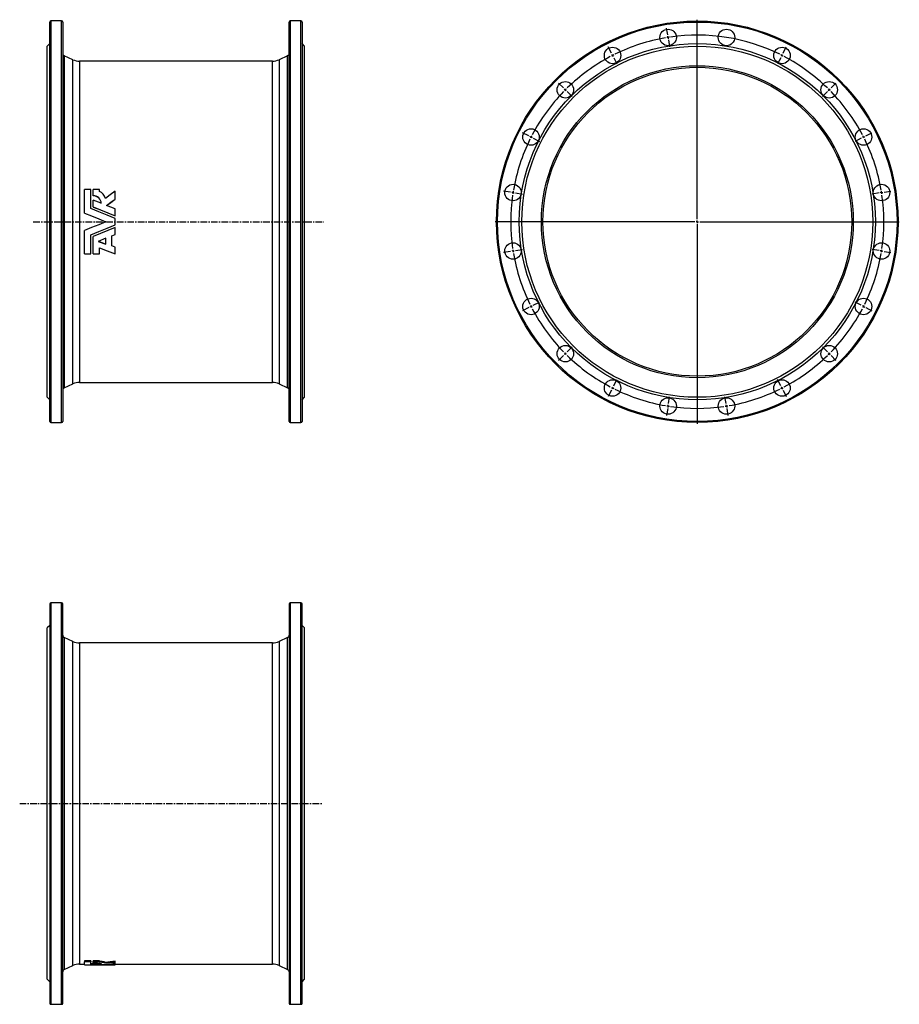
# Model space of a CAD drawing. Extents: x -304 to 1405, y -601 to 1311.
import ezdxf

# ---------------------------------------------------------------- set-up
doc = ezdxf.new("R2010")
doc.units = 0
doc.linetypes.add('CENTERX2', pattern=[20.32, 12.7, -2.54, 2.54, -2.54])
doc.layers.get('0').update_dxf_attribs({"linetype": 'CONTINUOUS'})
doc.layers.add('FORMAT', color=7, linetype='CONTINUOUS')

# ---------------------------------------------------------------- blocks, each defined once
blk = doc.blocks.new('SW_CENTERMARKSYMBOL_0')
at = {"layer": 'FORMAT', "color": 0}
for p, q in [((0, 5), (0, 392.5)), ((-5, 0), (-392.5, 0)), ((0, 0), (-2.5, 0)), ((0, 0), (0, 2.5)), ((0, 0), (0, -2.5)), ((0, 0), (2.5, 0)), ((5, 0), (392.5, 0)), ((0, -5), (0, -392.5))]:
    blk.add_line(p, q, dxfattribs=at)
blk = doc.blocks.new('SW_CENTERMARKSYMBOL_1')
at = {"layer": 'FORMAT', "color": 0}
for p, q in [((107.1, 40), (105, 53.3)), ((107.9, 35), (107.5, 37.5)), ((107.9, 35), (108.3, 32.6)), ((108.6, 30.1), (110.8, 16.8)), ((164.6, -318), (164.6, 37.5)), ((-2.3, 4.5), (-8.4, 16.5)), ((0, 0), (-1.1, 2.2)), ((0, 0), (1.1, -2.2)), ((329.1, 0), (328, -2.2)), ((329.1, 0), (330.3, 2.2)), ((331.4, 4.5), (337.5, 16.5)), ((2.3, -4.5), (8.4, -16.5)), ((326.9, -4.5), (320.7, -16.5)), ((-95.3, -63.1), (-104.8, -53.6)), ((424.4, -63.1), (434, -53.6)), ((-91.8, -66.7), (-93.5, -64.9)), ((-91.8, -66.7), (-90, -68.4)), ((-88.2, -70.2), (-78.7, -79.7)), ((417.4, -70.2), (407.8, -79.7)), ((420.9, -66.7), (419.1, -68.4)), ((420.9, -66.7), (422.7, -64.9)), ((-162.9, -156.1), (-174.9, -150)), ((492, -156.1), (504, -150)), ((-158.4, -158.4), (-160.6, -157.3)), ((-158.4, -158.4), (-156.2, -159.6)), ((-154, -160.7), (-141.9, -166.8)), ((483.1, -160.7), (471.1, -166.8)), ((487.6, -158.4), (485.3, -159.6)), ((487.6, -158.4), (489.8, -157.3)), ((-198.4, -265.5), (-211.7, -263.4)), ((-193.5, -266.3), (-195.9, -265.9)), ((-193.5, -266.3), (-191, -266.7)), ((-188.5, -267.1), (-175.2, -269.2)), ((517.7, -267.1), (504.3, -269.2)), ((522.6, -266.3), (520.1, -266.7)), ((522.6, -266.3), (525.1, -265.9)), ((527.5, -265.5), (540.9, -263.4)), ((159.6, -323), (-196, -323)), ((164.6, -323), (162.1, -323)), ((164.6, -323), (164.6, -320.5)), ((164.6, -323), (164.6, -325.5)), ((164.6, -323), (167.1, -323)), ((169.6, -323), (525.1, -323)), ((164.6, -328), (164.6, -683.5)), ((-198.4, -380.5), (-211.7, -382.6)), ((-193.5, -379.7), (-195.9, -380.1)), ((-193.5, -379.7), (-191, -379.3)), ((-188.5, -378.9), (-175.2, -376.8)), ((517.7, -378.9), (504.3, -376.8)), ((522.6, -379.7), (520.1, -379.3)), ((522.6, -379.7), (525.1, -380.1)), ((527.5, -380.5), (540.9, -382.6)), ((-162.9, -489.8), (-174.9, -496)), ((-158.4, -487.6), (-160.6, -488.7)), ((-158.4, -487.6), (-156.2, -486.4)), ((-154, -485.3), (-141.9, -479.2)), ((483.1, -485.3), (471.1, -479.2)), ((487.6, -487.6), (485.3, -486.4)), ((487.6, -487.6), (489.8, -488.7)), ((492, -489.8), (504, -496)), ((-88.2, -575.8), (-78.7, -566.2)), ((417.4, -575.8), (407.8, -566.2)), ((-95.3, -582.9), (-104.8, -592.4)), ((-91.8, -579.3), (-93.5, -581.1)), ((-91.8, -579.3), (-90, -577.5)), ((420.9, -579.3), (419.1, -577.5)), ((420.9, -579.3), (422.7, -581.1)), ((424.4, -582.9), (434, -592.4)), ((2.3, -641.5), (8.4, -629.5)), ((326.9, -641.5), (320.7, -629.5)), ((0, -646), (-1.1, -648.2)), ((0, -646), (1.1, -643.8)), ((329.1, -646), (328, -643.8)), ((329.1, -646), (330.3, -648.2)), ((-2.3, -650.4), (-8.4, -662.5)), ((108.6, -676.1), (110.8, -662.8)), ((220.5, -676.1), (218.4, -662.8)), ((331.4, -650.4), (337.5, -662.5)), ((107.1, -686), (105, -699.3)), ((107.9, -681), (107.5, -683.5)), ((107.9, -681), (108.3, -678.6)), ((221.3, -681), (220.9, -678.6)), ((221.3, -681), (221.7, -683.5)), ((222.1, -686), (224.2, -699.3))]:
    blk.add_line(p, q, dxfattribs=at)
for start, end in [(63.7903, 98.2097), (99.7903, 116.2097), (99, 99.3951), (98.6049, 99), (116.6049, 117), (63, 63.3951), (117.7903, 134.2097), (117, 117.3951), (62.6049, 63), (45.7903, 62.2097), (135.7903, 152.2097), (135, 135.3951), (134.6049, 135), (45, 45.3951), (44.6049, 45), (27.7903, 44.2097), (153.7903, 170.2097), (153, 153.3951), (152.6049, 153), (27, 27.3951), (26.6049, 27), (9.7903, 26.2097), (171, 171.3951), (170.6049, 171), (9, 9.3951), (8.6049, 9), (171.7903, 188.2097), (351.7903, 8.2097), (188.6049, 189), (189, 189.3951), (350.6049, 351), (351, 351.3951), (189.7903, 206.2097), (333.7903, 350.2097), (206.6049, 207), (207, 207.3951), (207.7903, 224.2097), (315.7903, 332.2097), (332.6049, 333), (333, 333.3951), (224.6049, 225), (225, 225.3951), (225.7903, 242.2097), (297.7903, 314.2097), (314.6049, 315), (315, 315.3951), (242.6049, 243), (243, 243.3951), (243.7903, 260.2097), (279.7903, 296.2097), (296.6049, 297), (297, 297.3951), (260.6049, 261), (261, 261.3951), (261.7903, 278.2097), (278.6049, 279), (279, 279.3951)]:
    blk.add_arc((164.6, -323), 362.5, start, end, dxfattribs=at)

msp = doc.modelspace()

# ---------------------------------------------------------------- linework, layer by layer
at = {"color": 7, "linetype": 'CONTINUOUS'}
for p, q in [((-245.6, 530.8), (-245.6, 1306.8)), ((-222.6, 1308.8), (-243.6, 1308.8)), ((-220.6, 1306.8), (-220.6, 918.8)), ((219.4, 530.8), (219.4, 1306.8)), ((242.4, 1308.8), (221.4, 1308.8)), ((244.4, 1306.8), (244.4, 918.8)), ((-245.6, 1264.8), (-250.6, 1259.8)), ((249.4, 1259.8), (244.4, 1264.8)), ((-250.6, 918.8), (-250.6, 1259.8)), ((249.4, 918.8), (249.4, 1259.8)), ((-200.9, 1233.6), (-217.7, 1241.4)), ((187, 1230.8), (-188.2, 1230.8)), ((216.5, 1241.4), (199.7, 1233.6)), ((-178.2, 935.8), (-178.2, 981.2)), ((-165.9, 981.2), (-178.2, 981.2)), ((-165.9, 944.3), (-165.9, 981.2)), ((-149.2, 981.2), (-161.1, 981.2)), ((-161.1, 969.4), (-161.1, 981.2)), ((-149.2, 977.7), (-149.2, 981.2)), ((-118.7, 962.9), (-118.7, 978.2)), ((-161.1, 969.4), (-161.1, 969.2)), ((-161.1, 947.5), (-161.1, 960.8)), ((-145.6, 954.6), (-161.1, 960.8)), ((-118.7, 962.9), (-118.7, 962.7)), ((-161.1, 947.5), (-161.1, 947.4)), ((-118.7, 943.6), (-135.4, 950.4)), ((-118.7, 930.2), (-118.7, 943.6)), ((-250.6, 577.8), (-250.6, 918.8)), ((-220.6, 918.8), (-220.6, 530.8)), ((-178.2, 935.7), (-178.2, 935.8)), ((-118.7, 930.2), (-118.7, 930.2)), ((-118.7, 912.5), (-118.7, 925)), ((244.4, 918.8), (244.4, 530.8)), ((249.4, 577.8), (249.4, 918.8)), ((-178.2, 856.4), (-178.2, 901.8)), ((-178.2, 901.8), (-178.2, 901.8)), ((-118.7, 907.4), (-118.7, 907.4)), ((-118.7, 894), (-118.7, 907.4)), ((-165.9, 856.4), (-165.9, 893.3)), ((-161.1, 890.2), (-161.1, 890.1)), ((-161.1, 856.4), (-161.1, 890.1)), ((-136.6, 886.7), (-151.4, 880.7)), ((-151.4, 880.7), (-136.6, 875)), ((-151.1, 880.8), (-136.6, 875.2)), ((-136.6, 875), (-136.6, 886.7)), ((-125.2, 891.3), (-118.7, 894)), ((-125.2, 872), (-125.2, 891.3)), ((-149.2, 856.4), (-149.2, 868)), ((-118.7, 869.7), (-125.2, 872.2)), ((-118.7, 869.5), (-125.2, 872)), ((-118.7, 869.7), (-118.7, 869.5)), ((-118.7, 856.4), (-118.7, 869.5)), ((-178.2, 856.4), (-165.9, 856.4)), ((-161.1, 856.4), (-149.2, 856.4)), ((-217.7, 596.1), (-200.9, 604)), ((-188.2, 606.8), (187, 606.8)), ((199.7, 604), (216.5, 596.1)), ((-250.6, 577.8), (-245.6, 572.8)), ((244.4, 572.8), (249.4, 577.8)), ((-243.6, 528.8), (-222.6, 528.8)), ((221.4, 528.8), (242.4, 528.8)), ((-245.6, 176.7), (-245.6, -599.3)), ((-222.6, 178.7), (-243.6, 178.7)), ((-220.6, -599.3), (-220.6, 176.7)), ((219.4, 176.7), (219.4, -599.3)), ((242.4, 178.7), (221.4, 178.7)), ((244.4, -599.3), (244.4, 176.7)), ((-245.6, 134.7), (-250.6, 129.7)), ((249.4, 129.7), (244.4, 134.7)), ((-250.6, -552.3), (-250.6, 129.7)), ((249.4, -552.3), (249.4, 129.7)), ((-200.9, 103.5), (-217.7, 111.4)), ((187, 100.7), (-188.2, 100.7)), ((216.5, 111.4), (199.7, 103.5)), ((-217.7, -533.9), (-200.9, -526.1)), ((-188.2, -523.3), (-178.2, -523.3)), ((-165.9, -517), (-178.2, -517)), ((-178.2, -517), (-178.2, -518.5)), ((-165.9, -518.5), (-178.2, -518.5)), ((-178.2, -524.3), (-178.2, -518.5)), ((-165.9, -517), (-165.9, -518.5)), ((-165.9, -523.7), (-165.9, -518.5)), ((-161.1, -522.4), (-165.9, -522.2)), ((-149.2, -517), (-161.1, -517)), ((-161.1, -518.5), (-161.1, -517)), ((-149.2, -518.5), (-161.1, -518.5)), ((-161.1, -520.7), (-161.1, -518.5)), ((-161.1, -521.9), (-161.1, -520.7)), ((-161.1, -523.4), (-161.1, -521.9)), ((-145.6, -522.7), (-161.1, -521.9)), ((-149.2, -518.5), (-149.2, -517)), ((-149.2, -519.2), (-149.2, -518.5)), ((-137.6, -521.5), (-137.6, -520)), ((-136.6, -524.8), (-118.7, -524.8)), ((-118.7, -523.8), (-135.4, -523.2)), ((-118.7, -522.3), (-123.4, -522.1)), ((-118.7, -519.1), (-118.7, -517.6)), ((-118.7, -521.6), (-118.7, -519.1)), ((-118.7, -523.8), (-118.7, -522.3)), ((-118.7, -523.3), (187, -523.3)), ((-118.7, -524.6), (-118.7, -523.8)), ((-118.7, -524.6), (-118.7, -524.7)), ((-118.7, -524.8), (-118.7, -524.7)), ((199.7, -526.1), (216.5, -533.9)), ((-250.6, -552.3), (-245.6, -557.3)), ((244.4, -557.3), (249.4, -552.3)), ((-243.6, -601.3), (-222.6, -601.3)), ((221.4, -601.3), (242.4, -601.3))]:
    msp.add_line(p, q, dxfattribs=at)
at = {"color": 8, "linetype": 'CONTINUOUS'}
for p, q in [((-243.6, 1308.8), (-243.6, 528.8)), ((-222.6, 918.8), (-222.6, 1308.8)), ((221.4, 1308.8), (221.4, 528.8)), ((242.4, 918.8), (242.4, 1308.8)), ((-217.7, 1241.4), (-217.7, 918.8)), ((-200.9, 918.8), (-200.9, 1233.6)), ((-188.2, 1230.8), (-188.2, 918.8)), ((187, 918.8), (187, 1230.8)), ((199.7, 1233.6), (199.7, 604)), ((216.5, 596.1), (216.5, 1241.4)), ((-222.6, 528.8), (-222.6, 918.8)), ((-217.7, 918.8), (-217.7, 596.1)), ((-200.9, 604), (-200.9, 918.8)), ((-188.2, 918.8), (-188.2, 606.8)), ((187, 606.8), (187, 918.8)), ((242.4, 528.8), (242.4, 918.8)), ((-243.6, 178.7), (-243.6, -601.3)), ((-222.6, -601.3), (-222.6, 178.7)), ((221.4, 178.7), (221.4, -601.3)), ((242.4, -601.3), (242.4, 178.7)), ((-217.7, 111.4), (-217.7, -533.9)), ((-200.9, -526.1), (-200.9, 103.5)), ((-188.2, 100.7), (-188.2, -523.3)), ((187, -523.3), (187, 100.7)), ((199.7, 103.5), (199.7, -526.1)), ((216.5, -533.9), (216.5, 111.4))]:
    msp.add_line(p, q, dxfattribs=at)
at = {"color": 7, "linetype": 'CONTINUOUS', "flags": 128}
for points in [[(-118.7, 978.2), (-128.1, 971.2), (-137.6, 964.2)], [(-135.4, 950.4), (-127, 956.7), (-118.7, 962.9)], [(-135.2, 950.3), (-127, 956.5), (-118.7, 962.7)], [(-118.7, 925), (-134.4, 931.5), (-150.1, 937.9), (-165.9, 944.3)], [(-161.1, 947.5), (-147, 941.8), (-132.8, 936), (-118.7, 930.2)], [(-161.1, 947.4), (-147, 941.7), (-132.8, 935.9), (-118.7, 930.2)], [(-178.2, 935.8), (-164.3, 930.2), (-150.4, 924.5), (-136.6, 918.8)], [(-178.2, 935.7), (-164.3, 930.1), (-150.4, 924.4), (-136.6, 918.8)], [(-136.6, 918.8), (-150.4, 913.1), (-164.3, 907.4), (-178.2, 901.8)], [(-136.6, 918.8), (-150.4, 913.1), (-164.3, 907.5), (-178.2, 901.8)], [(-165.9, 893.3), (-150.1, 899.7), (-134.4, 906.1), (-118.7, 912.5)], [(-118.7, 907.4), (-132.8, 901.6), (-147, 895.8), (-161.1, 890.1)], [(-118.7, 907.4), (-132.8, 901.7), (-147, 895.9), (-161.1, 890.2)], [(-149.2, 868), (-134, 862.2), (-118.7, 856.4)], [(-178.2, -524.3), (-164.3, -524.6), (-150.4, -524.7), (-136.6, -524.8)], [(-118.7, -524.7), (-134.4, -524.5), (-150.1, -524.2), (-165.9, -523.7)], [(-161.1, -520.7), (-159.6, -520.7), (-158.1, -520.7), (-156.4, -520.8), (-154.8, -520.9), (-153.3, -521), (-151.8, -521.1), (-150.5, -521.3), (-149.3, -521.5), (-148.3, -521.7), (-147.4, -521.9), (-146.7, -522.1), (-146.1, -522.3), (-145.8, -522.5), (-145.6, -522.7)], [(-161.1, -523.4), (-147, -523.9), (-132.8, -524.3), (-118.7, -524.6)], [(-137.6, -520), (-137.9, -519.8), (-138.4, -519.6), (-139.3, -519.3), (-140.3, -519), (-141.5, -518.7), (-142.6, -518.5), (-143.7, -518.3), (-145, -518.1), (-146.3, -518), (-147.7, -517.8), (-149.2, -517.7)], [(-137.6, -521.5), (-137.9, -521.3), (-138.4, -521), (-139.3, -520.7), (-140.3, -520.5), (-141.5, -520.2), (-142.6, -520), (-143.8, -519.8), (-145, -519.6), (-146.4, -519.4), (-147.8, -519.3), (-149.2, -519.2)], [(-118.7, -517.6), (-128.1, -518.9), (-137.6, -520)], [(-118.7, -519.1), (-128.1, -520.4), (-137.6, -521.5)], [(-135.4, -523.2), (-127, -522.5), (-118.7, -521.6)]]:
    msp.add_lwpolyline(points, dxfattribs=at)
at = {"color": 7, "linetype": 'CONTINUOUS'}
for centre, radius in [((1012.4, 918.8), 390), ((955.7, 1276.8), 16), ((1069.1, 1276.8), 16), ((1012.4, 918.8), 346), ((1012.4, 918.8), 341), ((847.8, 1241.8), 16), ((1177, 1241.8), 16), ((1012.4, 918.8), 303), ((1012.4, 918.8), 300), ((756.1, 1175.1), 16), ((1268.7, 1175.1), 16), ((689.4, 1083.4), 16), ((1335.4, 1083.4), 16), ((654.4, 975.5), 16), ((1370.4, 975.5), 16), ((654.4, 862.1), 16), ((1370.4, 862.1), 16), ((689.4, 754.2), 16), ((1335.4, 754.2), 16), ((756.1, 662.5), 16), ((1268.7, 662.5), 16), ((847.8, 595.8), 16), ((1177, 595.8), 16), ((955.7, 560.8), 16), ((1069.1, 560.8), 16)]:
    msp.add_circle(centre, radius, dxfattribs=at)
at = {"color": 8, "linetype": 'CONTINUOUS'}
msp.add_circle((1012.4, 918.8), 388, dxfattribs=at)
at = {"color": 7, "linetype": 'CONTINUOUS'}
for centre, radius, start, end in [((-243.6, 1306.8), 2, 90, 180), ((-222.6, 1306.8), 2, 0, 90), ((221.4, 1306.8), 2, 90, 180), ((242.4, 1306.8), 2, 0, 90), ((-215.6, 1246), 5, 180, 245), ((214.4, 1246), 5, 295, 0), ((-188.2, 1260.8), 30, 245, 270), ((187, 1260.8), 30, 270, 295), ((-155.7, 960.2), 18.6, 12.155, 69.4381), ((-161.1, 954), 15.4, 2.1559, 90.1762), ((-161, 953.8), 15.4, 2.8898, 90.3462), ((-215.6, 591.6), 5, 115, 180), ((-188.2, 576.8), 30, 90, 115), ((187, 576.8), 30, 65, 90), ((214.4, 591.6), 5, 0, 65), ((-243.6, 530.8), 2, 180, 270), ((-222.6, 530.8), 2, 270, 0), ((221.4, 530.8), 2, 180, 270), ((242.4, 530.8), 2, 270, 0), ((-243.6, 176.7), 2, 90, 180), ((-222.6, 176.7), 2, 0, 90), ((221.4, 176.7), 2, 90, 180), ((242.4, 176.7), 2, 0, 90), ((-215.6, 115.9), 5, 180, 245), ((214.4, 115.9), 5, 295, 0), ((-188.2, 130.7), 30, 245, 270), ((187, 130.7), 30, 270, 295), ((-215.6, -538.5), 5, 115, 180), ((-188.2, -553.3), 30, 90, 115), ((187, -553.3), 30, 65, 90), ((214.4, -538.5), 5, 0, 65), ((-243.6, -599.3), 2, 180, 270), ((-222.6, -599.3), 2, 270, 0), ((221.4, -599.3), 2, 180, 270), ((242.4, -599.3), 2, 270, 0)]:
    msp.add_arc(centre, radius, start, end, dxfattribs=at)
at = {"layer": 'FORMAT', "linetype": 'CENTERX2'}
for p, q in [((-277.8, 918.8), (286.7, 918.8)), ((-304.1, -211.3), (283.8, -211.3))]:
    msp.add_line(p, q, dxfattribs=at)

# ---------------------------------------------------------------- block references
at = {"layer": 'FORMAT'}
for name, p in [('SW_CENTERMARKSYMBOL_0', (1012.4, 918.8)), ('SW_CENTERMARKSYMBOL_1', (847.8, 1241.8))]:
    msp.add_blockref(name, p, dxfattribs=at)

doc.saveas('drawing.dxf')
